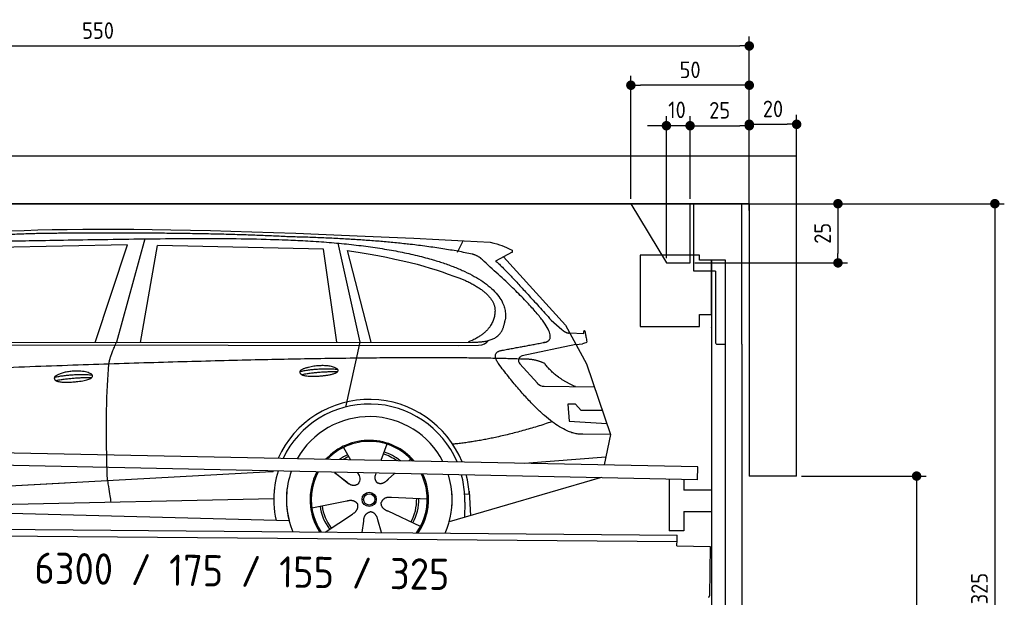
# Model space of a CAD drawing. Header units: millimetres. Extents: x -411 to 6777, y 0 to 5977.
# Tile 5 of 5: x 2619 to 6777, y 3538 to 5977. Entities that reach past the tile are written whole.
import ezdxf

# ---------------------------------------------------------------- set-up
doc = ezdxf.new("R2010")
doc.units = ezdxf.units.MM
doc.layers.add('4', color=3, linetype='Continuous')
for name, color, linetype, lineweight in [('car', 10, 'Continuous', 25), ('Freiraum', 7, 'Continuous', 25), ('Logo', 7, 'Continuous', 25), ('Plattform', 7, 'Continuous', 25), ('Ständer vorne', 7, 'Continuous', 25), ('Tor', 200, 'Continuous', 25)]:
    doc.layers.add(name, color=color, linetype=linetype, lineweight=lineweight)
doc.styles.get("Standard").update_dxf_attribs({"font": 'ISOCP.SHX'})
doc.dimstyles.new('GEN-ISO', dxfattribs={"dimscale": 20, "dimtxt": 3.5, "dimasz": 2, "dimexe": 2, "dimexo": 1, "dimgap": 1.5, "dimtad": 1, "dimdec": 1, "dimlfac": 0.1, "dimdsep": 46, "dimtxsty": 'STANDARD', "dimblk": 'PUNKT', "dimcen": 2, "dimclrd": 256, "dimclre": 256, "dimclrt": 2, "dimadec": 0, "dimazin": 0, "dimtp": 0.1, "dimtm": 0.1, "dimtfac": 0.71, "dimtdec": 1, "dimtmove": 2, "dimatfit": 3, "dimldrblk": 'PUNKT', "dimfxl": 2, "dimtolj": 1, "dimarcsym": 0})

# ---------------------------------------------------------------- blocks, each defined once
blk = doc.blocks.new('PUNKT')
at = {"layer": '4', "color": 0, "linetype": 'ByBlock'}
blk.add_line((-0.5, 0), (-1, 0), dxfattribs=at)
at = {"layer": '4', "color": 0, "linetype": 'ByBlock', "const_width": 0.5}
blk.add_lwpolyline([(-0.25, 0, 1), (0.25, 0, 1)], format="xyb", close=True, dxfattribs=at)
blk = doc.blocks.new('*D83')
at = {"layer": '4', "lineweight": -2, "transparency": 16777216}
for p, q in [((5720, 5200), (6776.9, 5200)), ((6736.9, 5160), (6736.9, 1990)), ((6295.4, 1950), (6776.9, 1950))]:
    blk.add_line(p, q, dxfattribs=at)
at = {"layer": 'Defpoints', "color": 0, "transparency": 16777216}
for p in [(5700, 5200), (6275.4, 1950), (6736.9, 1950)]:
    blk.add_point(p, dxfattribs=at)
at = {"layer": '4', "lineweight": -2, "transparency": 16777216, "xscale": 40, "yscale": 40, "zscale": 40}
for p, rotation in [((6736.9, 5200), 90), ((6736.9, 1950), 270)]:
    blk.add_blockref('PUNKT', p, dxfattribs=dict(at, rotation=rotation))
at = {"layer": '4', "color": 2, "transparency": 16777216, "insert": (6671.9, 3575), "char_height": 70, "attachment_point": 5, "rotation": 90}
blk.add_mtext('325', dxfattribs=at)
blk = doc.blocks.new('*D85')
at = {"layer": '4', "lineweight": -2, "transparency": 16777216}
for p, q in [((5920, 4050), (6446.5, 4050)), ((6406.5, 4010), (6406.5, 1990)), ((6295.4, 1950), (6446.5, 1950))]:
    blk.add_line(p, q, dxfattribs=at)
at = {"layer": 'Defpoints', "color": 0, "transparency": 16777216}
for p in [(5900, 4050), (6275.4, 1950), (6406.5, 1950)]:
    blk.add_point(p, dxfattribs=at)
at = {"layer": '4', "lineweight": -2, "transparency": 16777216, "xscale": 40, "yscale": 40, "zscale": 40}
for p, rotation in [((6406.5, 4050), 90), ((6406.5, 1950), 270)]:
    blk.add_blockref('PUNKT', p, dxfattribs=dict(at, rotation=rotation))
at = {"layer": '4', "color": 2, "transparency": 16777216, "insert": (6341.5, 3000), "char_height": 70, "attachment_point": 5, "rotation": 90}
blk.add_mtext('H2', dxfattribs=at)
blk = doc.blocks.new('*D86')
at = {"layer": '4', "lineweight": -2, "transparency": 16777216}
for p, q in [((200, 5170.9), (200, 5905.8)), ((5700, 5370.9), (5700, 5905.8)), ((240, 5865.8), (5660, 5865.8))]:
    blk.add_line(p, q, dxfattribs=at)
at = {"layer": 'Defpoints', "color": 0, "transparency": 16777216}
for p in [(5700, 5865.8), (5700, 5350.9), (200, 5150.9)]:
    blk.add_point(p, dxfattribs=at)
at = {"layer": '4', "lineweight": -2, "transparency": 16777216, "xscale": 40, "yscale": 40, "zscale": 40, "rotation": 180}
blk.add_blockref('PUNKT', (200, 5865.8), dxfattribs=at)
at = {"layer": '4', "lineweight": -2, "transparency": 16777216, "xscale": 40, "yscale": 40, "zscale": 40}
blk.add_blockref('PUNKT', (5700, 5865.8), dxfattribs=at)
at = {"layer": '4', "color": 2, "transparency": 16777216, "insert": (2950, 5930.8), "char_height": 70, "attachment_point": 5}
blk.add_mtext('550', dxfattribs=at)
blk = doc.blocks.new('*D88')
at = {"layer": '4', "lineweight": -2, "transparency": 16777216}
for p, q in [((5450, 5371.3), (5450, 5569.1)), ((5700, 5370.9), (5700, 5569.1)), ((5490, 5529.1), (5660, 5529.1))]:
    blk.add_line(p, q, dxfattribs=at)
at = {"layer": 'Defpoints', "color": 0, "transparency": 16777216}
for p in [(5700, 5529.1), (5450, 5351.3), (5700, 5350.9)]:
    blk.add_point(p, dxfattribs=at)
at = {"layer": '4', "lineweight": -2, "transparency": 16777216, "xscale": 40, "yscale": 40, "zscale": 40, "rotation": 180}
blk.add_blockref('PUNKT', (5450, 5529.1), dxfattribs=at)
at = {"layer": '4', "lineweight": -2, "transparency": 16777216, "xscale": 40, "yscale": 40, "zscale": 40}
blk.add_blockref('PUNKT', (5700, 5529.1), dxfattribs=at)
at = {"layer": '4', "color": 2, "transparency": 16777216, "insert": (5575, 5594.2), "char_height": 70, "attachment_point": 5}
blk.add_mtext('25', dxfattribs=at)
blk = doc.blocks.new('*D89')
at = {"layer": '4', "lineweight": -2, "transparency": 16777216}
for p, q in [((5200, 5220), (5200, 5740.1)), ((5700, 5220), (5700, 5740.1)), ((5660, 5700.1), (5240, 5700.1))]:
    blk.add_line(p, q, dxfattribs=at)
at = {"layer": 'Defpoints', "color": 0, "transparency": 16777216}
for p in [(5200, 5700.1), (5200, 5200), (5700, 5200)]:
    blk.add_point(p, dxfattribs=at)
at = {"layer": '4', "lineweight": -2, "transparency": 16777216, "xscale": 40, "yscale": 40, "zscale": 40, "rotation": 180}
blk.add_blockref('PUNKT', (5200, 5700.1), dxfattribs=at)
at = {"layer": '4', "lineweight": -2, "transparency": 16777216, "xscale": 40, "yscale": 40, "zscale": 40}
blk.add_blockref('PUNKT', (5700, 5700.1), dxfattribs=at)
at = {"layer": '4', "color": 2, "transparency": 16777216, "insert": (5450, 5765.1), "char_height": 70, "attachment_point": 5}
blk.add_mtext('50', dxfattribs=at)
blk = doc.blocks.new('*D90')
at = {"layer": '4', "lineweight": -2, "transparency": 16777216}
for p, q in [((5470, 5200), (6114.4, 5200)), ((6074.4, 5160), (6074.4, 4990)), ((5470, 4950), (6114.4, 4950))]:
    blk.add_line(p, q, dxfattribs=at)
at = {"layer": 'Defpoints', "color": 0, "transparency": 16777216}
for p in [(5450, 5200), (5450, 4950), (6074.4, 4950)]:
    blk.add_point(p, dxfattribs=at)
at = {"layer": '4', "lineweight": -2, "transparency": 16777216, "xscale": 40, "yscale": 40, "zscale": 40}
for p, rotation in [((6074.4, 5200), 90), ((6074.4, 4950), 270)]:
    blk.add_blockref('PUNKT', p, dxfattribs=dict(at, rotation=rotation))
at = {"layer": '4', "color": 2, "transparency": 16777216, "insert": (6009.4, 5075), "char_height": 70, "attachment_point": 5, "rotation": 90}
blk.add_mtext('25', dxfattribs=at)
blk = doc.blocks.new('*D91')
at = {"layer": '4', "lineweight": -2, "transparency": 16777216}
for p, q in [((5350, 4970), (5350, 5569.1)), ((5450, 5220), (5450, 5569.1)), ((5310, 5529.1), (5270, 5529.1)), ((5450, 5529.1), (5350, 5529.1)), ((5490, 5529.1), (5530, 5529.1))]:
    blk.add_line(p, q, dxfattribs=at)
at = {"layer": 'Defpoints', "color": 0, "transparency": 16777216}
for p in [(5350, 5529.1), (5450, 5200), (5350, 4950)]:
    blk.add_point(p, dxfattribs=at)
at = {"layer": '4', "lineweight": -2, "transparency": 16777216, "xscale": 40, "yscale": 40, "zscale": 40}
blk.add_blockref('PUNKT', (5350, 5529.1), dxfattribs=at)
at = {"layer": '4', "lineweight": -2, "transparency": 16777216, "xscale": 40, "yscale": 40, "zscale": 40, "rotation": 180}
blk.add_blockref('PUNKT', (5450, 5529.1), dxfattribs=at)
at = {"layer": '4', "color": 2, "transparency": 16777216, "insert": (5394.7, 5596.1), "char_height": 70, "attachment_point": 5}
blk.add_mtext('10', dxfattribs=at)
blk = doc.blocks.new('Car')
at = {"layer": 'car'}
for p, q in [((3100.9, 5080.1), (2985.6, 4642.2)), ((4421.5, 5036.7), (4445.3, 5084.2)), ((3027.8, 5053.7), (2434.1, 5036.4)), ((2895.6, 4641.3), (3027.8, 5053.7)), ((3087.3, 4643.1), (3154.4, 5053)), ((3856, 5043.1), (3154.4, 5053)), ((3915.6, 4651.2), (3856, 5043.1)), ((3916.1, 5069.5), (4012.8, 4652.1)), ((3955.7, 5038.9), (4058.8, 4652.5)), ((4652.9, 5038.1), (4582.9, 4999)), ((4616.1, 5017.5), (4880.5, 4731.6)), ((4820.2, 4752.7), (4865.8, 4712.9)), ((4880.5, 4731.6), (4971.1, 4569.4)), ((4898.4, 4699.6), (4958.6, 4697.5)), ((1835.4, 4631), (4487.2, 4656.7)), ((1788.5, 4621.7), (4431.7, 4642.7)), ((4012.8, 4652.1), (3954.4, 4377.9)), ((4431.7, 4642.7), (4514.6, 4644.2)), ((4925.8, 4650.5), (4699.4, 4600.6)), ((4925.8, 4650.5), (4953.5, 4654.5)), ((4689, 4567.5), (4764.1, 4486.3)), ((4971.1, 4569.4), (5075.5, 4271.8)), ((4793.3, 4473.4), (5005, 4472.7)), ((4925.8, 4398.6), (4893.1, 4398.6)), ((4893.1, 4398.6), (4900, 4327.1)), ((4949.6, 4372.8), (4925.8, 4398.6)), ((5040.1, 4372.8), (4949.6, 4372.8)), ((4900, 4327.1), (5059.1, 4318.5)), ((5075.5, 4271.8), (4958.6, 4272.2)), ((5075.5, 4271.8), (5048.8, 4143.9)), ((3948.4, 4207.6), (3977.9, 4155.4)), ((4130.5, 4223), (4105.6, 4154.1)), ((3976.6, 4157.8), (3977.9, 4155.4)), ((4232.6, 4161.2), (4224.9, 4152.8)), ((4712.9, 4147.5), (5056, 4178.4)), ((1750.8, 3982), (3619.8, 4101.2)), ((3619.8, 4101.2), (3652.2, 4103.3)), ((3911.6, 4101.6), (3963.2, 4061.5)), ((3911.9, 4101.6), (3972.6, 4054.4)), ((4008.9, 4100.5), (4015.1, 4089.6)), ((4086, 4099.6), (4082.3, 4089.2)), ((4164.8, 4098.7), (4138, 4074.6)), ((5032.9, 4088.4), (4396.9, 3897.1)), ((5037.6, 4089.9), (4993.9, 4076.7)), ((1750.8, 3982), (2774.3, 4047.3)), ((4303.5, 3992.7), (4152.2, 3997.7)), ((4480.8, 4015.2), (4461.6, 4013.9)), ((4480.1, 4027.2), (4486.6, 3924.1)), ((1770.6, 3930), (3656, 3988.7)), ((3816.4, 3951.6), (3964.8, 3981.9)), ((4462.3, 3981.4), (4461.2, 3916.4)), ((1672.1, 3931.7), (3721.1, 3897.1)), ((3873.6, 3849), (3988.1, 3926.5)), ((4276.3, 3876.5), (4138.5, 3939.3)), ((4030.7, 3849), (4036.2, 3897.4)), ((4111.4, 3849.1), (4096, 3902.5))]:
    blk.add_line(p, q, dxfattribs=at)
for radius in [30.1, 23.6]:
    blk.add_circle((4058.6, 3988.8), radius, dxfattribs=at)
for centre, radius, start, end in [((4703.7, 4581.1), 20, 102.4358, 222.7473), ((4793.4, 4513.4), 40, 222.7473, 269.7861), ((4059, 3988.3), 422.7, 22.5487, 156.2143), ((4059, 3988.3), 403.4, 23.7263, 155.0367), ((4059, 3988.3), 350, 27.7494, 151.0136), ((4059, 3988.3), 250, 41.078, 137.685), ((4059, 3988.3), 250, 41.078, 137.685), ((4059, 3988.3), 250, 41.078, 137.685), ((4058.6, 3988.8), 245, 41.9641, 136.7989), ((4058.6, 3988.8), 209.6, 116.262, 127.1225), ((4058.6, 3988.8), 200.6, 116.1152, 123.6695), ((4058.6, 3988.8), 200.6, 55.0934, 73.5463), ((4058.6, 3988.8), 209.6, 51.6404, 73.3995), ((4058.6, 3988.8), 245, 41.9641, 44.7348), ((4059, 3988.3), 422.7, 164.0109, 164.2126), ((4059, 3988.3), 422.7, 164.0109, 164.2126), ((4059, 3988.3), 403.4, 163.2593, 179.9464), ((4059, 3988.3), 403.4, 163.2593, 179.9464), ((4059, 3988.3), 350, 160.7243, 195.1055), ((4059, 3988.3), 350, 160.7243, 195.1055), ((4059, 3988.3), 250, 152.8016, 213.8648), ((4059, 3988.3), 250, 152.8016, 213.4506), ((4059, 3988.3), 250, 152.8016, 213.4506), ((4058.6, 3988.8), 245, 152.3519, 188.7348), ((4058.6, 3988.8), 245, 152.3519, 188.7348), ((4059, 3988.3), 250, 326.1848, 25.8498), ((4059, 3988.3), 250, 326.1848, 25.8498), ((4058.6, 3988.8), 245, 0.9266, 26.2995), ((4059, 3988.3), 350, 344.8945, 17.9271), ((4059, 3988.3), 350, 344.8945, 17.9271), ((4059, 3988.3), 403.4, 3.6504, 15.3921), ((4059, 3988.3), 403.4, 3.6504, 15.3921), ((4059, 3988.3), 422.7, 3.6504, 14.6404), ((4059, 3988.3), 422.7, 3.6504, 14.6404), ((4059, 3988.3), 403.4, 173.0827, 193.1146), ((4059, 3988.3), 350, 172.1254, 203.4635), ((4059, 3988.3), 250, 169.2195, 213.8648), ((4058.6, 3988.8), 245, 169.1336, 214.8006), ((4058.6, 3988.8), 200.6, 332.1152, 1.5463), ((4058.6, 3988.8), 209.6, 332.262, 1.3995), ((4058.6, 3988.8), 245, 325.2489, 9.5178), ((4059, 3988.3), 250, 326.1848, 9.4319), ((4059, 3988.3), 350, 336.586, 6.526), ((4059, 3988.3), 403.4, 359.0315, 5.5686), ((4059, 3988.3), 422.7, 3.6504, 3.7403), ((4058.6, 3988.8), 209.6, 188.262, 217.3995), ((4058.6, 3988.8), 200.6, 188.1152, 217.5463)]:
    blk.add_arc(centre, radius, start, end, dxfattribs=at)
for points, degree in [([(2214.3, 5072.9), (2501.3, 5137.1), (3386.4, 5132), (4558.9, 5079.4)], 3), ([(2744.7, 5100.2), (2501.9, 5097.8), (2272.8, 5067.9)], 2), ([(3709, 5094.3), (3360.6, 5110.5), (2744.7, 5100.2)], 2), ([(4484.5, 5028.4), (4183.4, 5088.2), (3709, 5094.3)], 2), ([(4558.9, 5079.4), (4605.8, 5070.4), (4614.7, 5062.2), (4652.2, 5046.7)], 3), ([(3955.7, 5038.9), (4210.1, 5002.3), (4323.6, 4967.6), (4456.9, 4916.2)], 3), ([(4652.9, 5038.1), (4654.6, 5039.8), (4655.3, 5042.8), (4654.7, 5045.7), (4652.2, 5046.7)], 4), ([(4534.2, 4998), (4516.1, 5019.7), (4484.5, 5028.4)], 2), ([(4799.1, 4660), (4888.3, 4688.9), (4534.2, 4998)], 2), ([(4582.9, 4999), (4590.7, 5003.3), (4820.2, 4752.7)], 2), ([(4456.9, 4916.2), (4571.5, 4865.2), (4582.3, 4800.1)], 2), ([(4582.3, 4800.1), (4587.9, 4705.6), (4470.6, 4656.5)], 2), ([(4487.2, 4656.7), (4537.3, 4657.2), (4610.3, 4662.5), (4618, 4709.4), (4626.2, 4752.6)], 4), ([(4865.8, 4712.9), (4874.1, 4705.6), (4887.4, 4698), (4896.5, 4698.1), (4898.4, 4699.6)], 4), ([(4958.6, 4697.5), (4959.8, 4736.4), (4971.1, 4662.2)], 2), ([(4514.6, 4644.2), (4533.9, 4644.9), (4548.6, 4654.1), (4555.8, 4664.3)], 3), ([(4585.8, 4677.3), (4585.9, 4677.3), (4586, 4677.3), (4586, 4677.3)], 3), ([(4971.1, 4662.2), (4971.4, 4658.5), (4965.9, 4656.8), (4953.5, 4654.5)], 3), ([(2954.5, 4550), (2957.3, 4581), (2985.6, 4642.2)], 2), ([(4605, 4559.3), (4560.6, 4617.6), (4620.5, 4624.7)], 2), ([(4706.5, 4587), (3829.9, 4607.4), (1397.8, 4472.9)], 2), ([(4794.4, 4569.4), (4756.9, 4587.5), (4706.5, 4587)], 2), ([(3761.1, 4526.3), (3836.5, 4543.2), (3920, 4537.4)], 2), ([(4958.6, 4272.2), (4832.9, 4264), (4605, 4559.3)], 2), ([(4925.8, 4472.9), (4840.1, 4508), (4794.4, 4569.4)], 2), ([(2724.9, 4492.6), (2800.3, 4509.5), (2883.8, 4503.7)], 2), ([(2730, 4478.7), (2804, 4493.3), (2881.9, 4492.6)], 2), ([(3768.3, 4513.4), (3842.3, 4528), (3920.2, 4527.3)], 2), ([(4826.7, 4323.6), (4602, 4246.1), (4409.2, 4225)], 2), ([(3963.5, 4061.5), (3987, 4039.8), (4010.2, 4053.4)], 2), ([(4152.2, 3997.7), (4120.4, 4001.4), (4109.6, 3976.8)], 2), ([(3964.8, 3981.9), (3995.4, 3990.9), (4010.2, 3968.4)], 2), ([(3988.1, 3926.5), (4015.9, 3942.2), (4010.2, 3968.4)], 2), ([(4138.5, 3939.3), (4108.4, 3950), (4109.6, 3976.8)], 2), ([(4036.2, 3897.4), (4037.1, 3929.4), (4063, 3936.5)], 2), ([(4096, 3902.5), (4089.7, 3933.8), (4063, 3936.5)], 2)]:
    blk.add_open_spline(points, degree=degree, dxfattribs=at)
for points, degree, knots in [([(2384, 5060.7), (2410.5, 5063), (2549.9, 5066.1), (3571.1, 5095.6), (4191.4, 5094.9), (4648.4, 4926.5), (4626.2, 4752.6)], 4, [0.0821318, 0.0821318, 0.0821318, 0.0821318, 0.0821318, 0.258851, 0.508851, 1, 1, 1, 1, 1]), ([(4620.5, 4624.7), (4787.1, 4657.3), (4790, 4658), (4798.3, 4659.8), (4799.1, 4660)], 1, [0.1611508, 0.1611508, 1, 1.0196119, 1.078724, 1.0847856, 1.0847856]), ([(2952.8, 4058.6), (2952.2, 4072.2), (2951.7, 4085.6), (2951.1, 4098.7), (2943.8, 4288.6), (2944.9, 4439), (2954.5, 4550)], 3, [0, 0, 0, 0, 0.064923, 0.064923, 0.064923, 1, 1, 1, 1]), ([(3768.3, 4513.4), (3744.7, 4529.8), (3790.1, 4545.6), (3872.8, 4565.7), (3965.8, 4532.6), (3903.8, 4508.8), (3794.7, 4501.6), (3773.2, 4510.4), (3768.3, 4513.4)], 5, [0, 0, 0, 0, 0, 0, 0.300106, 0.500106, 0.700106, 1, 1, 1, 1, 1, 1]), ([(2724.9, 4492.6), (2729.1, 4497.7), (2750.1, 4514), (2832.8, 4534.1), (2948.2, 4498), (2839.5, 4469.4), (2754.7, 4470.1), (2720.3, 4473.6), (2724.9, 4492.6)], 5, [0, 0, 0, 0, 0, 0, 0.300106, 0.500106, 0.700106, 1, 1, 1, 1, 1, 1]), ([(4015.1, 4089.6), (4016.8, 4085.5), (4017.8, 4081.5), (4018.1, 4077.6), (4018.8, 4069), (4016.2, 4060.9), (4010.2, 4053.4)], 3, [0.2167758, 0.2167758, 0.2167758, 0.2167758, 0.4600873, 0.4600873, 0.4600873, 1, 1, 1, 1]), ([(4082.3, 4089.2), (4081.8, 4086.1), (4081.5, 4083.1), (4081.6, 4080.2), (4082, 4077.3), (4082.8, 4071.6), (4084.9, 4066.3), (4088.5, 4061.8), (4093.4, 4058.8)], 4, [0.3191838, 0.3191838, 0.3191838, 0.3191838, 0.3191838, 0.5438253, 0.5438253, 0.5438253, 0.5438253, 1, 1, 1, 1, 1]), ([(4138, 4074.6), (4138, 4074.6), (4138, 4074.6), (4138, 4074.6), (4138, 4074.6), (4129, 4064.8), (4118.4, 4054.8), (4104.2, 4052.2), (4093.4, 4058.8)], 4, [-0.000003, -0.000003, -0.000003, -0.000003, -0.000003, 0, 0, 0, 0, 1, 1, 1, 1, 1]), ([(2952.8, 4058.6), (2953.5, 4054), (2954.2, 4049.5), (2954.9, 4045.1), (2955.5, 4041.1), (2956.2, 4037.2), (2956.8, 4033.5), (2961.6, 4003.4), (2965.3, 3981.3), (2967.9, 3967.3)], 3, [-0.000011, -0.000011, -0.000011, -0.000011, 0.107576, 0.107576, 0.107576, 0.206414, 0.206414, 0.206414, 1, 1, 1, 1])]:
    blk.add_open_spline(points, degree=degree, knots=knots, dxfattribs=at)
blk = doc.blocks.new('*D97')
at = {"layer": '4', "lineweight": -2, "transparency": 16777216}
for p, q in [((5700, 5170.9), (5700, 5575.1)), ((5900, 5370.8), (5900, 5575.1)), ((5740, 5535.1), (5860, 5535.1))]:
    blk.add_line(p, q, dxfattribs=at)
at = {"layer": 'Defpoints', "color": 0, "transparency": 16777216}
for p in [(5900, 5535.1), (5900, 5350.8), (5700, 5150.9)]:
    blk.add_point(p, dxfattribs=at)
at = {"layer": '4', "lineweight": -2, "transparency": 16777216, "xscale": 40, "yscale": 40, "zscale": 40, "rotation": 180}
blk.add_blockref('PUNKT', (5700, 5535.1), dxfattribs=at)
at = {"layer": '4', "lineweight": -2, "transparency": 16777216, "xscale": 40, "yscale": 40, "zscale": 40}
blk.add_blockref('PUNKT', (5900, 5535.1), dxfattribs=at)
at = {"layer": '4', "color": 2, "transparency": 16777216, "insert": (5800, 5600.1), "char_height": 70, "attachment_point": 5}
blk.add_mtext('20', dxfattribs=at)
blk = doc.blocks.new('Plattform OG 6200 550')
at = {"layer": 'Plattform'}
for p, q in [((5482.3, 4089.6), (348.5, 4192)), ((5481.2, 4033.6), (347.5, 4141)), ((5481.2, 4033.6), (5482.3, 4089.5)), ((5361.5, 4036.1), (5361.5, 3818.3)), ((5423.5, 4034.7), (5423.5, 3990.8)), ((5539.9, 3990.8), (5423.5, 3990.8)), ((5423.5, 3900.8), (5423.5, 3818.3)), ((5423.5, 3900.8), (5539.9, 3900.8)), ((440.2, 3843.6), (5395, 3800.4)), ((446, 3816.5), (5394.8, 3773.4)), ((5423.5, 3818.3), (5361.5, 3818.3)), ((5394.9, 3780.2), (5395, 3795.2)), ((5395, 3795.2), (5395, 3800.4)), ((5394.7, 3756.2), (5394.9, 3780.2)), ((5394.7, 3756.2), (5534.1, 3753)), ((5534.1, 3753), (5532.3, 3544))]:
    blk.add_line(p, q, dxfattribs=at)
blk.add_arc((5526.2, 3544.1), 6.08, 284.5689, 358.9086, dxfattribs=at)
blk = doc.blocks.new('Ständer vorne 330_335')
at = {"layer": 'Ständer vorne'}
for p, q in [((5239.9, 4982), (5239.9, 4682)), ((5489.9, 4982), (5239.9, 4982)), ((5489.9, 4962), (5489.9, 4982)), ((5539.9, 4962), (5489.9, 4962)), ((5540.1, 4962), (5539.7, 4962)), ((5539.9, 4962), (5539.9, 1950)), ((5599.9, 4962), (5539.9, 4962)), ((5539.9, 4732), (5539.9, 4962)), ((5600, 1948.7), (5600, 4962)), ((5489.9, 4682), (5489.9, 4732)), ((5489.9, 4732), (5539.9, 4732)), ((5239.9, 4682), (5489.9, 4682)), ((5539.9, 4677.4), (5539.9, 4678.4)), ((5511, 1945), (5511, 1937)), ((5594.9, 1945), (5511, 1945)), ((5511, 1937), (5600, 1937))]:
    blk.add_line(p, q, dxfattribs=at)
blk = doc.blocks.new('Gebäude_325_GT175')
for p, q in [((5900, 5400), (0, 5400)), ((5900, 4050), (5900, 5400)), ((5700, 5200), (200, 5200)), ((200, 5200), (5700, 5200)), ((5700, 5200), (5700, 4050)), ((5900, 4050), (5700, 4050))]:
    blk.add_line(p, q)
at = {"layer": 'Freiraum'}
blk.add_lwpolyline([(5200, 5200), (5350, 4950), (5450, 4950), (5450, 5200)], dxfattribs=at)
blk = doc.blocks.new('Tor 330 Gebäude')
at = {"layer": 'Tor'}
for p, q in [((5465.6, 4914.5), (5465.6, 5200)), ((5465.6, 5200), (5668, 5200)), ((5668, 4607.1), (5668, 5200)), ((5557, 4914.5), (5465.6, 4914.5)), ((5557, 4914.5), (5557, 4613)), ((5562, 4607.1), (5600, 4607)), ((5600, 4607.1), (5600, 4607)), ((5668, 4607), (5668, 4607.1)), ((5668, 1937), (5600, 1937))]:
    blk.add_line(p, q, dxfattribs=at)
for points in [[(5600, 1937), (5600, 4607)], [(5668, 4607.1), (5668, 1937)]]:
    blk.add_lwpolyline(points, dxfattribs=at)
blk.add_arc((5563, 4613), 6, 180, 260.4059, dxfattribs=at)

msp = doc.modelspace()

# ---------------------------------------------------------------- block references
msp.add_blockref('Gebäude_325_GT175', (0, 0))
at = {"layer": 'car', "rotation": 359.4752422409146}
msp.add_blockref('Car', (0, 0), dxfattribs=at)
at = {"layer": 'Plattform'}
msp.add_blockref('Plattform OG 6200 550', (0, 0), dxfattribs=at)
at = {"layer": 'Ständer vorne'}
msp.add_blockref('Ständer vorne 330_335', (0, 0), dxfattribs=at)
at = {"layer": 'Tor'}
msp.add_blockref('Tor 330 Gebäude', (0, 0), dxfattribs=at)

# ---------------------------------------------------------------- texts
at = {"layer": 'Logo'}
msp.add_text('6300 / 175 / 155 / 325 ', height=132, rotation=359.10281, dxfattribs=at).set_placement((2680.62, 3596.17))

# ---------------------------------------------------------------- dimensions: what is measured, and where the dimension line sits
at = {"layer": '4'}
for base, p1, p2, override, picture, middle in [((5700, 5865.8), (200, 5150.88), (5700, 5350.88), {"dimtdec": 3, "dimtolj": 0}, '*D86', (2950, 5930.8)), ((5200, 5700.12), (5700, 5200), (5200, 5200), {"dimtdec": 3, "dimtolj": 0}, '*D89', (5450, 5765.12)), ((5700, 5529.15), (5449.99, 5351.29), (5700, 5350.88), {"dimtdec": 3, "dimtolj": 0}, '*D88', (5575, 5594.16)), ((5900, 5535.09), (5700, 5150.88), (5900, 5350.82), {"dimtol": 0, "dimlim": 0, "dimtp": 0.1, "dimtm": 0.1, "dimtfac": 0.71, "dimtdec": 3, "dimtolj": 0, "dimtzin": 8}, '*D97', (5800, 5600.1))]:
    dim = msp.add_linear_dim(base=base, p1=p1, p2=p2, dimstyle='GEN-ISO', override=override, dxfattribs=at)
    dim.commit()
    dim.dimension.update_dxf_attribs({"geometry": picture, "text_midpoint": middle})
dim = msp.add_linear_dim(base=(5350, 5529.15), p1=(5449.99, 5200), p2=(5350, 4950), dimstyle='GEN-ISO', override={"dimtdec": 3, "dimtolj": 0}, dxfattribs=at)
dim.commit()
dim.dimension.update_dxf_attribs({"geometry": '*D91', "text_midpoint": (5394.75, 5596.13), "dimtype": 160})
for base, p1, p2, override, picture, middle in [((6074.39, 4950), (5449.99, 5200), (5450, 4950), {"dimtdec": 3, "dimtolj": 0}, '*D90', (6009.39, 5075)), ((6736.86, 1950), (5700, 5200), (6275.45, 1950), {"dimdec": 0, "dimtdec": 3, "dimtolj": 0}, '*D83', (6671.85, 3575))]:
    dim = msp.add_linear_dim(base=base, p1=p1, p2=p2, angle=90, dimstyle='GEN-ISO', override=override, dxfattribs=at)
    dim.commit()
    dim.dimension.update_dxf_attribs({"geometry": picture, "text_midpoint": middle})
dim = msp.add_linear_dim(base=(6406.55, 1950), p1=(5900, 4050), p2=(6275.45, 1950), angle=90, text='H2', dimstyle='GEN-ISO', override={"dimdec": 0, "dimtdec": 3, "dimtolj": 0}, dxfattribs=at)
dim.commit()
dim.dimension.update_dxf_attribs({"geometry": '*D85', "text_midpoint": (6341.54, 3000)})

doc.saveas('drawing.dxf')
